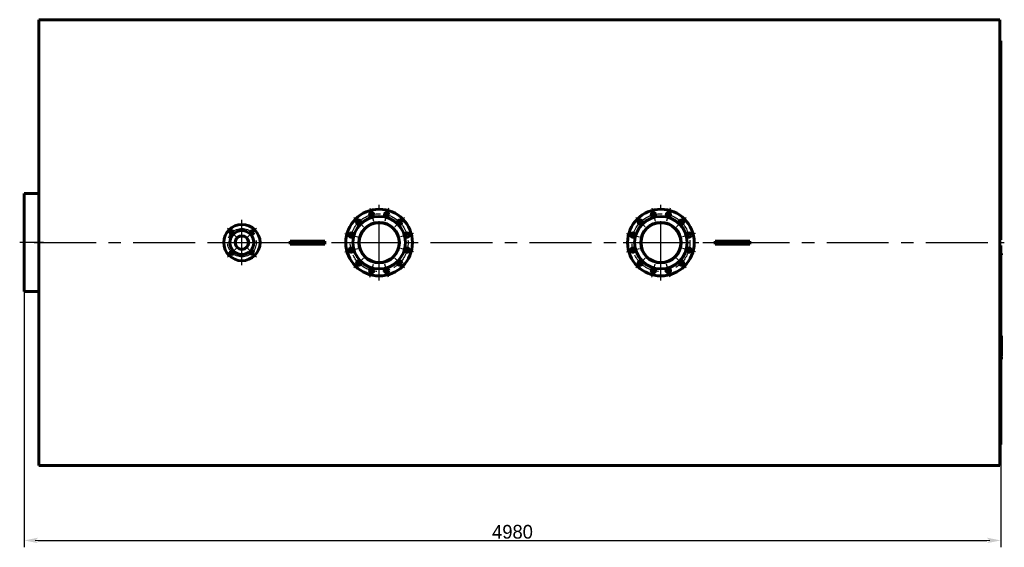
# Model space of a CAD drawing. Header units: millimetres. Extents: x 0 to 5424, y -179 to 841.
# Tile 6 of 6: x 4922 to 5424, y -155 to 114. Entities that reach past the tile are written whole.
import ezdxf

# ---------------------------------------------------------------- set-up
doc = ezdxf.new("R2010")
doc.units = ezdxf.units.MM
for name, pattern in [('CENTER2_per3_scale0.863225', [24.666667, 16.444444, -2.740741, 2.740741, -2.740741]), ('CENTER_per13_scale0.480092', [24.38868, 15.242925, -3.048585, 3.048585, -3.048585]), ('CENTER_per1_scale0.354331', [18, 11.25, -2.25, 2.25, -2.25]), ('CENTER_per1_scale0.433071', [22, 13.75, -2.75, 2.75, -2.75]), ('CENTER_per2_scale0.660433', [33.55, 20.96875, -4.19375, 4.19375, -4.19375]), ('CENTER_per4_scale0.910433', [46.25, 28.90625, -5.78125, 5.78125, -5.78125]), ('CENTER_per61_scale0.994602', [50.525773, 31.578608, -6.315722, 6.315722, -6.315722]), ('CENTER_per7_scale0.956130', [48.571429, 30.357143, -6.071429, 6.071429, -6.071429]), ('CENTER_per9_scale0.498175', [25.307274, 15.817046, -3.163409, 3.163409, -3.163409])]:
    doc.linetypes.add(name, pattern=pattern)
doc.styles.add('TextStyle_1', font='T-FLEX Type A.TTF', dxfattribs={"height": 7})
doc.dimstyles.new('DIM_ST_2', dxfattribs={"dimtxt": 7, "dimasz": 7, "dimexe": 3.5, "dimexo": 0, "dimgap": 0.875, "dimtad": 1, "dimlfac": 10, "dimrnd": 0.01, "dimdsep": 46, "dimtxsty": 'TextStyle_1', "dimblk": 'Arrow_3_C7_Status', "dimcen": 0.09, "dimclrd": 7, "dimclre": 7, "dimclrt": 7, "dimazin": 0, "dimtfac": 1, "dimtdec": 0, "dimtmove": 0, "dimatfit": 0, "dimldrblk": 'NONE', "dimfxl": 1, "dimtvp": 1, "dimtolj": 1, "dimarcsym": 0})

# ---------------------------------------------------------------- blocks, each defined once
blk = doc.blocks.new('Arrow_3_C7_Status')
at = {"color": 7, "linetype": 'Continuous', "lineweight": 0}
blk.add_line((-1, 0), (-0.8, 0), dxfattribs=at)
at = {"color": 7}
blk.add_solid([(-1, -0.2), (0, 0), (-0.8, 0), (-1, 0.2)], dxfattribs=at)
blk = doc.blocks.new('*D14')
at = {"color": 7, "lineweight": -2}
for p, q in [((-249.21, -25), (-249.21, -155.4)), ((248.79, -102.9), (248.79, -155.4)), ((-242.21, -151.9), (241.79, -151.9))]:
    blk.add_line(p, q, dxfattribs=at)
at = {"layer": 'Defpoints', "color": 0}
for p in [(-249.21, -25), (248.79, -102.9), (248.79, -151.9)]:
    blk.add_point(p, dxfattribs=at)
at = {"color": 7, "lineweight": -2, "xscale": 7, "yscale": 7, "zscale": 7}
for p, rotation in [((-249.21, -151.9), 180), ((248.79, -151.9), 360)]:
    blk.add_blockref('Arrow_3_C7_Status', p, dxfattribs=dict(at, rotation=rotation))
at = {"color": 7, "insert": (-0.21, -147.53), "char_height": 7, "attachment_point": 5, "style": 'TextStyle_1'}
blk.add_mtext('\\A1;4980{\\H0.5x;\\S^ ;}', dxfattribs=at)
blk = doc.blocks.new('_None')
blk = doc.blocks.new('Проекция_14')
at = {"color": 7, "linetype": 'Continuous', "lineweight": 60}
for p, q in [((-241.81, 113.7), (230.59, 113.7)), ((-241.81, -113.7), (-241.81, 113.7)), ((248.29, 113.7), (230.59, 113.7)), ((248.29, 113.7), (248.29, -113.7)), ((248.79, 102.9), (248.29, 102.9)), ((248.79, 2.1123), (248.79, 102.9)), ((-249.21, 25), (-249.21, -25)), ((-241.81, 25), (-249.21, 25)), ((-111.5558, 0.8), (-113.5333, 0.8)), ((-97.8642, 0.8), (-111.5558, 0.8)), ((-95.8867, 0.8), (-97.8642, 0.8)), ((103.1667, 0.8), (105.1442, 0.8)), ((105.1442, 0.8), (118.8358, 0.8)), ((118.8358, 0.8), (120.8133, 0.8)), ((248.79, 1.5), (248.29, 1.5)), ((248.79, 2.1123), (248.79, 1.5)), ((-111.5558, -0.8), (-113.5333, -0.8)), ((-97.8642, -0.8), (-111.5558, -0.8)), ((-95.8867, -0.8), (-97.8642, -0.8)), ((103.1667, -0.8), (105.1442, -0.8)), ((105.1442, -0.8), (118.8358, -0.8)), ((118.8358, -0.8), (120.8133, -0.8)), ((248.29, -1.5), (248.79, -1.5)), ((248.79, -1.5), (248.79, -2.1123)), ((248.79, -2.1123), (248.79, -102.9)), ((249.21, -5.4804), (248.79, -5.4804)), ((249.21, -5.5), (248.79, -5.5)), ((249.21, -6.1892), (248.79, -6.1892)), ((249.21, -6.1892), (248.79, -6.1892)), ((249.21, -6.1927), (248.79, -6.1927)), ((249.21, -6.2098), (248.79, -6.2098)), ((249.21, -5.4989), (249.21, -5.4804)), ((249.21, -6.1892), (249.21, -5.5)), ((249.21, -6.1892), (249.21, -6.1892)), ((249.21, -6.1927), (249.21, -6.1905)), ((249.21, -6.2098), (249.21, -6.1927)), ((-241.81, -25), (-249.21, -25)), ((249.21, -47.5), (248.79, -47.5)), ((249.21, -49.3709), (248.79, -49.3709)), ((249.21, -49.372), (248.79, -49.372)), ((249.21, -49.3928), (248.79, -49.3928)), ((249.21, -49.6276), (248.79, -49.6276)), ((249.21, -48.7603), (249.21, -47.5)), ((249.21, -49.3709), (249.21, -48.7603)), ((249.21, -49.372), (249.21, -49.3719)), ((249.21, -49.3928), (249.21, -49.372)), ((249.21, -50.5745), (249.21, -49.6276)), ((249.21, -50.5745), (248.79, -50.5745)), ((249.21, -50.77), (248.79, -50.77)), ((249.21, -50.8481), (248.79, -50.8481)), ((249.21, -51.6896), (248.79, -51.6896)), ((249.21, -53.8327), (248.79, -53.8327)), ((249.21, -50.77), (249.21, -50.5745)), ((249.21, -50.8472), (249.21, -50.7702)), ((249.21, -50.8893), (249.21, -50.8481)), ((249.21, -51.4495), (249.21, -50.8893)), ((249.21, -51.5127), (249.21, -51.4495)), ((249.21, -51.6878), (249.21, -51.5127)), ((249.21, -51.7296), (249.21, -51.6896)), ((249.21, -52.2929), (249.21, -51.7296)), ((249.21, -52.3547), (249.21, -52.2929)), ((249.21, -52.5379), (249.21, -52.3547)), ((249.21, -52.6202), (249.21, -52.5393)), ((249.21, -53.3953), (249.21, -52.6202)), ((249.21, -53.8315), (249.21, -53.3953)), ((249.21, -54.7808), (249.21, -53.8327)), ((249.21, -54.7798), (249.21, -54.7761)), ((249.21, -56.0393), (249.21, -54.7808)), ((249.21, -56.0393), (248.79, -56.0393)), ((249.21, -56.3901), (248.79, -56.3901)), ((249.21, -57.7013), (248.79, -57.7013)), ((249.21, -57.7013), (248.79, -57.7013)), ((249.21, -58.0116), (248.79, -58.0116)), ((249.21, -58.9993), (248.79, -58.9993)), ((249.21, -59.5), (248.79, -59.5)), ((249.21, -56.3901), (249.21, -56.0393)), ((249.21, -57.7013), (249.21, -56.3901)), ((249.21, -57.7013), (249.21, -57.7013)), ((249.21, -58.9993), (249.21, -58.0116)), ((249.21, -59.5), (249.21, -58.9993)), ((248.29, -102.9), (248.79, -102.9)), ((-241.81, -113.7), (248.29, -113.7))]:
    blk.add_line(p, q, dxfattribs=at)
at = {"color": 7, "linetype": 'CENTER_per1_scale0.433071', "lineweight": 25}
for p, q in [((-72.9162, 17.5638), (-71.139, 10.9311)), ((-63.5038, 17.5638), (-65.281, 10.9311)), ((70.7838, 17.5638), (72.561, 10.9311)), ((80.1962, 17.5638), (78.419, 10.9311)), ((-81.0676, 12.8576), (-76.2121, 8.0021)), ((-55.3524, 12.8576), (-60.2079, 8.0021)), ((62.6324, 12.8576), (67.4879, 8.0021)), ((88.3476, 12.8576), (83.4921, 8.0021)), ((-85.7738, 4.7062), (-79.1411, 2.929)), ((-50.6462, 4.7062), (-57.2789, 2.929)), ((57.9262, 4.7062), (64.5589, 2.929)), ((93.0538, 4.7062), (86.4211, 2.929)), ((-85.7738, -4.7062), (-79.1411, -2.929)), ((-50.6462, -4.7062), (-57.2789, -2.929)), ((57.9262, -4.7062), (64.5589, -2.929)), ((93.0538, -4.7062), (86.4211, -2.929)), ((-81.0676, -12.8576), (-76.2121, -8.0021)), ((-55.3524, -12.8576), (-60.2079, -8.0021)), ((62.6324, -12.8576), (67.4879, -8.0021)), ((88.3476, -12.8576), (83.4921, -8.0021)), ((-72.9162, -17.5638), (-71.139, -10.9311)), ((-63.5038, -17.5638), (-65.281, -10.9311)), ((70.7838, -17.5638), (72.561, -10.9311)), ((80.1962, -17.5638), (78.419, -10.9311))]:
    blk.add_line(p, q, dxfattribs=at)
at = {"color": 7, "linetype": 'CENTER_per7_scale0.956130', "lineweight": 25}
for p, q in [((-68.21, -19.3333), (-68.21, 19.3333)), ((75.49, -19.3333), (75.49, 19.3333)), ((-87.5433, 0), (-48.8767, 0)), ((56.1567, 0), (94.8233, 0))]:
    blk.add_line(p, q, dxfattribs=at)
at = {"color": 7, "linetype": 'CENTER_per4_scale0.910433', "lineweight": 25}
for p, q in [((-138.21, -11.5833), (-138.21, 11.5833)), ((-149.7933, 0), (-126.6267, 0))]:
    blk.add_line(p, q, dxfattribs=at)
at = {"color": 7, "linetype": 'CENTER_per1_scale0.354331', "lineweight": 25}
for p, q in [((-145.6228, 7.4128), (-141.0502, 2.8402)), ((-130.7972, 7.4128), (-135.3698, 2.8402)), ((-145.6228, -7.4128), (-141.0502, -2.8402)), ((-130.7972, -7.4128), (-135.3698, -2.8402))]:
    blk.add_line(p, q, dxfattribs=at)
at = {"color": 7, "linetype": 'CENTER_per2_scale0.660433', "lineweight": 25}
for p, q in [((-138.21, -5.6883), (-138.21, 5.6883)), ((-143.8983, 0), (-132.5217, 0))]:
    blk.add_line(p, q, dxfattribs=at)
at = {"color": 7, "linetype": 'CENTER_per61_scale0.994602', "lineweight": 25}
blk.add_line((-244.1433, 0), (250.6233, 0), dxfattribs=at)
at = {"color": 7, "linetype": 'CENTER2_per3_scale0.863225', "lineweight": 25}
blk.add_line((-239.4767, 0), (-251.5433, 0), dxfattribs=at)
at = {"color": 7, "lineweight": 60, "flags": 128}
blk.add_lwpolyline([(249.21, -52.5393), (249.02, -52.5393), (248.79, -52.5393)], dxfattribs=at)
at = {"color": 7, "linetype": 'Continuous', "lineweight": 60}
for centre, radius in [((-68.21, 0), 17), ((-72.0276, 14.2474), 1.1), ((-64.3924, 14.2474), 1.1), ((75.49, 0), 17), ((71.6724, 14.2474), 1.1), ((79.3076, 14.2474), 1.1), ((-68.21, 0), 13.4), ((-78.6398, 10.4298), 1.1), ((-68.21, 0), 10.325), ((-68.21, 0), 10.155), ((-57.7802, 10.4298), 1.1), ((75.49, 0), 13.4), ((65.0602, 10.4298), 1.1), ((75.49, 0), 10.325), ((75.49, 0), 10.155), ((85.9198, 10.4298), 1.1), ((-138.21, 0), 9.25), ((-138.21, 0), 6.1), ((-143.3365, 5.1265), 0.9), ((-133.0835, 5.1265), 0.9), ((-138.21, 0), 3.515), ((-138.21, 0), 3.355), ((-82.4574, 3.8176), 1.1), ((-53.9626, 3.8176), 1.1), ((61.2426, 3.8176), 1.1), ((89.7374, 3.8176), 1.1), ((-143.3365, -5.1265), 0.9), ((-133.0835, -5.1265), 0.9), ((-82.4574, -3.8176), 1.1), ((-53.9626, -3.8176), 1.1), ((61.2426, -3.8176), 1.1), ((89.7374, -3.8176), 1.1), ((-78.6398, -10.4298), 1.1), ((-57.7802, -10.4298), 1.1), ((65.0602, -10.4298), 1.1), ((85.9198, -10.4298), 1.1), ((-72.0276, -14.2474), 1.1), ((-64.3924, -14.2474), 1.1), ((71.6724, -14.2474), 1.1), ((79.3076, -14.2474), 1.1)]:
    blk.add_circle(centre, radius, dxfattribs=at)
at = {"color": 7, "linetype": 'CENTER_per13_scale0.480092', "lineweight": 25}
for centre in [(-68.21, 0), (75.49, 0)]:
    blk.add_circle(centre, 14.75, dxfattribs=at)
at = {"color": 7, "linetype": 'CENTER_per9_scale0.498175', "lineweight": 25}
blk.add_circle((-138.21, 0), 7.25, dxfattribs=at)
at = {"color": 7, "linetype": 'Continuous', "lineweight": 60}
for centre, start_param, end_param in [((-137.8032, 0), 4.70535286, 4.7194251), ((-71.6168, 0), 1.56376021, 1.57783244), ((78.8968, 0), 4.70535286, 4.7194251), ((145.0832, 0), 1.56376021, 1.57783244)]:
    blk.add_ellipse(centre, major_axis=(0, 113.7), ratio=0.21346094, start_param=start_param, end_param=end_param, dxfattribs=at)
dim = blk.add_linear_dim(base=(248.79, -151.9), p1=(-249.21, -25), p2=(248.79, -102.9), text='<>{\\H0.5x;\\S^ ;}', dimstyle='DIM_ST_2')
dim.commit()
dim.dimension.update_dxf_attribs({"geometry": '*D14', "text_midpoint": (-0.21, -151.9), "dimtype": 160})

msp = doc.modelspace()

# ---------------------------------------------------------------- block references
msp.add_blockref('Проекция_14', (5173.454, 0))

doc.saveas('drawing.dxf')
